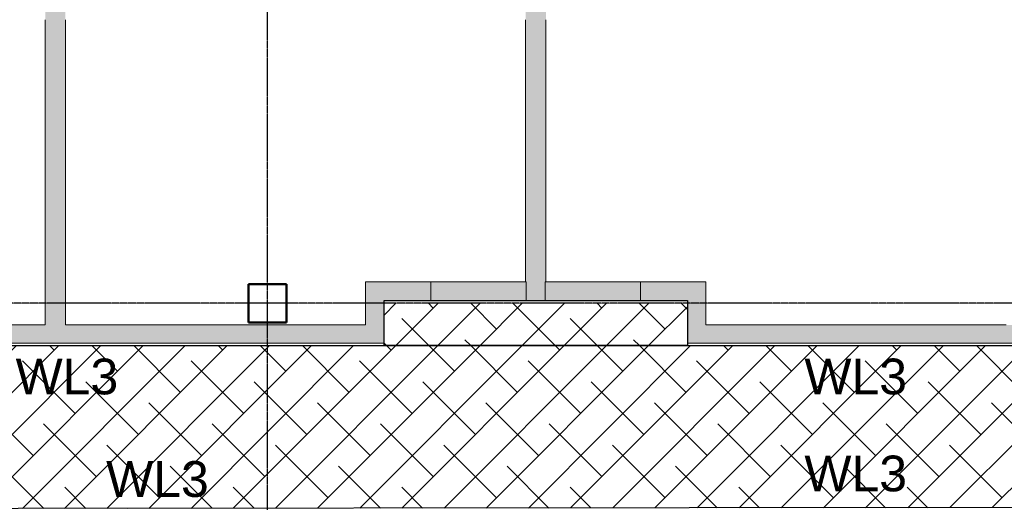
# Model space of a CAD drawing. Header units: inches. Extents: x -4126 to -1814, y 9773 to 12338.
# Tile 32 of 113: x -2931 to -2518, y 10384 to 10586. Entities that reach past the tile are written whole.
import ezdxf

# ---------------------------------------------------------------- set-up
doc = ezdxf.new("R2010")
doc.units = ezdxf.units.IN
doc.header["$MEASUREMENT"] = 0
doc.linetypes.add('Grid Line 1_2_', pattern=[0.875, 0.5, -0.125, 0.125, -0.125])
for name, color, linetype, lineweight in [('I-WALL', 2, 'Continuous', 13), ('S-COLS', 52, 'Continuous', 9), ('S-GRID', 1, 'Continuous', 9)]:
    doc.layers.add(name, color=color, linetype=linetype, lineweight=lineweight)
doc.layers.add('LOAD_HATCH', color=8, linetype='Continuous')
doc.layers.add('loads', color=1, linetype='Continuous')
doc.styles.add('Arial', font='Arial.ttf', dxfattribs={"height": 18})

# ---------------------------------------------------------------- blocks, each defined once
blk = doc.blocks.new('CTR - 1st Phase - Common Walls_rvt-1-FRAMING PLAN - 1ST FLOOR')
at = {"layer": 'I-WALL', "lineweight": 5, "transparency": 33554585}
h = blk.add_hatch(color=8, dxfattribs=at)
h.paths.add_polyline_path([(-2912.07, 10450.41), (-2912.07, 10489.14), (-2920.57, 10489.14), (-2920.57, 10450.41)], flags=0)
h.paths.add_polyline_path([(-2920.57, 10489.53), (-2912.07, 10489.53), (-2912.07, 10489.96), (-2920.57, 10489.96)], flags=0)
h.paths.add_polyline_path([(-2912.07, 10490.8), (-2912.07, 10491.23), (-2920.57, 10491.23), (-2920.57, 10490.8), (-2919.79, 10490.8)], flags=0)
h.paths.add_polyline_path([(-2919.77, 10491.62), (-2912.07, 10491.62), (-2912.07, 10537.02), (-2920.57, 10537.02), (-2920.57, 10491.62)], flags=0)
h.paths.add_polyline_path([(-2912.07, 10537.41), (-2912.07, 10537.84), (-2920.57, 10537.84), (-2920.57, 10537.41), (-2918.68, 10537.41)], flags=0)
h.paths.add_polyline_path([(-2918.65, 10538.68), (-2912.07, 10538.68), (-2912.07, 10539.11), (-2920.57, 10539.11), (-2920.57, 10538.68)], flags=0)
h.paths.add_polyline_path([(-2912.07, 10539.5), (-2912.07, 10584.9), (-2920.57, 10584.9), (-2920.57, 10539.5), (-2918.63, 10539.5)], flags=0)
h.paths.add_polyline_path([(-2917.53, 10585.3), (-2912.07, 10585.3), (-2912.07, 10585.73), (-2920.57, 10585.73), (-2920.57, 10585.3)], flags=0)
h.paths.add_polyline_path([(-2912.07, 10586.56), (-2912.07, 10586.99), (-2920.57, 10586.99), (-2920.57, 10586.56), (-2917.5, 10586.56)], flags=0)
h.paths.add_polyline_path([(-2912.07, 10587.38), (-2912.07, 10632.78), (-2920.57, 10632.78), (-2920.57, 10587.38), (-2917.48, 10587.38)], flags=0)
h.paths.add_polyline_path([(-2920.57, 10633.18), (-2912.07, 10633.18), (-2912.07, 10633.61), (-2920.57, 10633.61)], flags=0)
h.paths.add_polyline_path([(-2920.57, 10634.44), (-2912.07, 10634.44), (-2912.07, 10634.87), (-2920.57, 10634.87)], flags=0)
h.paths.add_polyline_path([(-2920.57, 10635.26), (-2912.07, 10635.26), (-2912.07, 10680.67), (-2920.57, 10680.67)], flags=0)
h.paths.add_polyline_path([(-2912.07, 10681.06), (-2912.07, 10681.49), (-2920.57, 10681.49), (-2920.57, 10681.06), (-2915.24, 10681.06)], flags=0)
h.paths.add_polyline_path([(-2912.07, 10682.32), (-2912.07, 10682.75), (-2920.57, 10682.75), (-2920.57, 10682.32), (-2915.21, 10682.32)], flags=0)
h.paths.add_polyline_path([(-2912.07, 10683.15), (-2912.07, 10728.55), (-2920.57, 10728.55), (-2920.57, 10683.15), (-2915.19, 10683.15)], flags=0)
h.paths.add_polyline_path([(-2920.57, 10728.94), (-2912.07, 10728.94), (-2912.07, 10729.37), (-2920.57, 10729.37)], flags=0)
h.paths.add_polyline_path([(-2914.07, 10730.2), (-2912.07, 10730.2), (-2912.07, 10730.63), (-2920.57, 10730.63), (-2920.57, 10730.2)], flags=0)
h.paths.add_polyline_path([(-2912.07, 10731.03), (-2912.07, 10776.43), (-2920.57, 10776.43), (-2920.57, 10731.03), (-2914.05, 10731.03)], flags=0)
h.paths.add_polyline_path([(-2912.95, 10776.82), (-2912.07, 10776.82), (-2912.07, 10777.25), (-2920.57, 10777.25), (-2920.57, 10776.82)], flags=0)
h.paths.add_polyline_path([(-2920.57, 10778.09), (-2912.07, 10778.09), (-2912.07, 10778.52), (-2920.57, 10778.52)], flags=0)
h.paths.add_polyline_path([(-2912.9, 10778.91), (-2912.07, 10778.91), (-2912.07, 10813.49), (-2920.57, 10813.49), (-2920.57, 10778.91)], flags=0)
h = blk.add_hatch(color=8, dxfattribs=at)
h.paths.add_polyline_path([(-2710.72, 10476.16), (-2710.47, 10476.16), (-2710.47, 10489.14), (-2718.97, 10489.14), (-2718.97, 10476.16), (-2718.72, 10476.16)], flags=0)
h.paths.add_polyline_path([(-2710.72, 10489.53), (-2710.47, 10489.53), (-2710.47, 10489.96), (-2718.97, 10489.96), (-2718.97, 10489.53), (-2718.72, 10489.53)], flags=0)
h.paths.add_polyline_path([(-2718.97, 10490.8), (-2710.47, 10490.8), (-2710.47, 10491.23), (-2718.97, 10491.23)], flags=0)
h.paths.add_polyline_path([(-2710.47, 10491.62), (-2710.47, 10537.02), (-2718.97, 10537.02), (-2718.97, 10491.62)], flags=0)
h.paths.add_polyline_path([(-2718.97, 10537.41), (-2710.47, 10537.41), (-2710.47, 10537.84), (-2718.97, 10537.84)], flags=0)
h.paths.add_polyline_path([(-2710.47, 10538.68), (-2710.47, 10539.11), (-2718.97, 10539.11), (-2718.97, 10538.68)], flags=0)
h.paths.add_polyline_path([(-2718.97, 10539.5), (-2710.47, 10539.5), (-2710.47, 10584.9), (-2718.97, 10584.9), (-2718.97, 10567.32)], flags=0)
h.paths.add_polyline_path([(-2710.47, 10585.3), (-2710.47, 10585.73), (-2718.97, 10585.73), (-2718.97, 10585.3)], flags=0)
h.paths.add_polyline_path([(-2718.97, 10586.56), (-2710.47, 10586.56), (-2710.47, 10586.99), (-2718.97, 10586.99)], flags=0)
h.paths.add_polyline_path([(-2710.47, 10587.38), (-2710.47, 10632.78), (-2718.97, 10632.78), (-2718.97, 10587.38)], flags=0)
h.paths.add_polyline_path([(-2710.47, 10633.18), (-2710.47, 10633.61), (-2718.97, 10633.61), (-2718.97, 10633.18)], flags=0)
h.paths.add_polyline_path([(-2718.97, 10634.44), (-2710.47, 10634.44), (-2710.47, 10634.87), (-2718.97, 10634.87)], flags=0)
h.paths.add_polyline_path([(-2710.47, 10635.26), (-2710.47, 10680.67), (-2718.97, 10680.67), (-2718.97, 10635.26)], flags=0)
h.paths.add_polyline_path([(-2718.97, 10681.06), (-2710.47, 10681.06), (-2710.47, 10681.49), (-2718.97, 10681.49)], flags=0)
h.paths.add_polyline_path([(-2710.47, 10682.32), (-2710.47, 10682.75), (-2718.97, 10682.75), (-2718.97, 10682.32)], flags=0)
h.paths.add_polyline_path([(-2718.97, 10683.15), (-2710.47, 10683.15), (-2710.47, 10728.55), (-2718.97, 10728.55)], flags=0)
h.paths.add_polyline_path([(-2710.47, 10728.94), (-2710.47, 10729.37), (-2718.97, 10729.37), (-2718.97, 10728.94)], flags=0)
h.paths.add_polyline_path([(-2718.97, 10730.2), (-2710.47, 10730.2), (-2710.47, 10730.63), (-2718.97, 10730.63)], flags=0)
h.paths.add_polyline_path([(-2710.47, 10731.03), (-2710.47, 10776.43), (-2718.97, 10776.43), (-2718.97, 10731.03)], flags=0)
h.paths.add_polyline_path([(-2718.97, 10776.82), (-2710.47, 10776.82), (-2710.47, 10777.25), (-2718.97, 10777.25)], flags=0)
h.paths.add_polyline_path([(-2710.47, 10778.09), (-2710.47, 10778.52), (-2718.97, 10778.52), (-2718.97, 10778.09)], flags=0)
h.paths.add_polyline_path([(-2710.47, 10778.91), (-2710.47, 10813.49), (-2718.97, 10813.49), (-2718.97, 10778.91)], flags=0)
h = blk.add_hatch(color=8, dxfattribs=at)
h.paths.add_polyline_path([(-2912.07, 10489.14), (-2912.07, 10489.53), (-2920.57, 10489.53), (-2920.57, 10489.14), (-2919.83, 10489.14)], flags=0)
h.paths.add_polyline_path([(-2912.07, 10491.23), (-2912.07, 10491.62), (-2920.57, 10491.62), (-2920.57, 10491.23), (-2919.78, 10491.23)], flags=0)
h.paths.add_polyline_path([(-2920.57, 10537.02), (-2912.07, 10537.02), (-2912.07, 10537.41), (-2920.57, 10537.41)], flags=0)
h.paths.add_polyline_path([(-2920.57, 10539.11), (-2912.07, 10539.11), (-2912.07, 10539.5), (-2920.57, 10539.5)], flags=0)
h.paths.add_polyline_path([(-2917.54, 10584.9), (-2912.07, 10584.9), (-2912.07, 10585.3), (-2920.57, 10585.3), (-2920.57, 10584.9)], flags=0)
h.paths.add_polyline_path([(-2917.49, 10586.99), (-2912.07, 10586.99), (-2912.07, 10587.38), (-2920.57, 10587.38), (-2920.57, 10586.99)], flags=0)
h.paths.add_polyline_path([(-2912.07, 10632.78), (-2912.07, 10633.18), (-2920.57, 10633.18), (-2920.57, 10632.78), (-2916.4, 10632.78)], flags=0)
h.paths.add_polyline_path([(-2912.07, 10634.87), (-2912.07, 10635.26), (-2920.57, 10635.26), (-2920.57, 10634.87), (-2916.35, 10634.87)], flags=0)
h.paths.add_polyline_path([(-2912.07, 10680.67), (-2912.07, 10681.06), (-2920.57, 10681.06), (-2920.57, 10680.67), (-2915.25, 10680.67)], flags=0)
h.paths.add_polyline_path([(-2912.07, 10682.75), (-2912.07, 10683.15), (-2920.57, 10683.15), (-2920.57, 10682.75), (-2915.2, 10682.75)], flags=0)
h.paths.add_polyline_path([(-2912.07, 10728.55), (-2912.07, 10728.94), (-2920.57, 10728.94), (-2920.57, 10728.55), (-2914.11, 10728.55)], flags=0)
h.paths.add_polyline_path([(-2914.06, 10730.63), (-2912.07, 10730.63), (-2912.07, 10731.03), (-2920.57, 10731.03), (-2920.57, 10730.63)], flags=0)
h.paths.add_polyline_path([(-2912.96, 10776.43), (-2912.07, 10776.43), (-2912.07, 10776.82), (-2920.57, 10776.82), (-2920.57, 10776.43)], flags=0)
h.paths.add_polyline_path([(-2920.57, 10778.52), (-2912.07, 10778.52), (-2912.07, 10778.91), (-2920.57, 10778.91)], flags=0)
h = blk.add_hatch(color=8, dxfattribs=at)
h.paths.add_polyline_path([(-2912.07, 10489.96), (-2912.07, 10490.8), (-2920.57, 10490.8), (-2920.57, 10489.96), (-2919.81, 10489.96)], flags=0)
h.paths.add_polyline_path([(-2912.07, 10537.84), (-2912.07, 10538.68), (-2920.57, 10538.68), (-2920.57, 10537.84), (-2918.67, 10537.84)], flags=0)
h.paths.add_polyline_path([(-2920.57, 10585.73), (-2912.07, 10585.73), (-2912.07, 10586.56), (-2920.57, 10586.56), (-2920.57, 10586.1)], flags=0)
h.paths.add_polyline_path([(-2916.38, 10633.61), (-2912.07, 10633.61), (-2912.07, 10634.44), (-2920.57, 10634.44), (-2920.57, 10633.61)], flags=0)
h.paths.add_polyline_path([(-2920.57, 10681.49), (-2912.07, 10681.49), (-2912.07, 10682.32), (-2920.57, 10682.32), (-2920.57, 10681.87)], flags=0)
h.paths.add_polyline_path([(-2914.09, 10729.37), (-2912.07, 10729.37), (-2912.07, 10730.2), (-2920.57, 10730.2), (-2920.57, 10729.37)], flags=0)
h.paths.add_polyline_path([(-2920.57, 10777.25), (-2912.07, 10777.25), (-2912.07, 10778.09), (-2920.57, 10778.09), (-2920.57, 10777.63)], flags=0)
h = blk.add_hatch(color=8, dxfattribs=at)
h.paths.add_polyline_path([(-2710.72, 10489.14), (-2710.47, 10489.14), (-2710.47, 10489.53), (-2718.97, 10489.53), (-2718.97, 10489.14), (-2718.72, 10489.14)], flags=0)
h.paths.add_polyline_path([(-2710.47, 10491.23), (-2710.47, 10491.62), (-2718.97, 10491.62), (-2718.97, 10491.23)], flags=0)
h.paths.add_polyline_path([(-2718.97, 10537.02), (-2710.47, 10537.02), (-2710.47, 10537.41), (-2718.97, 10537.41)], flags=0)
h.paths.add_polyline_path([(-2718.97, 10539.11), (-2710.47, 10539.11), (-2710.47, 10539.5), (-2718.97, 10539.5)], flags=0)
h.paths.add_polyline_path([(-2710.47, 10584.9), (-2710.47, 10585.3), (-2718.97, 10585.3), (-2718.97, 10584.9)], flags=0)
h.paths.add_polyline_path([(-2718.97, 10586.99), (-2710.47, 10586.99), (-2710.47, 10587.38), (-2718.97, 10587.38)], flags=0)
h.paths.add_polyline_path([(-2710.47, 10632.78), (-2710.47, 10633.18), (-2718.97, 10633.18), (-2718.97, 10632.78)], flags=0)
h.paths.add_polyline_path([(-2718.97, 10634.87), (-2710.47, 10634.87), (-2710.47, 10635.26), (-2718.97, 10635.26)], flags=0)
h.paths.add_polyline_path([(-2718.97, 10680.67), (-2710.47, 10680.67), (-2710.47, 10681.06), (-2718.97, 10681.06)], flags=0)
h.paths.add_polyline_path([(-2710.47, 10682.75), (-2710.47, 10683.15), (-2718.97, 10683.15), (-2718.97, 10682.75)], flags=0)
h.paths.add_polyline_path([(-2718.97, 10728.55), (-2710.47, 10728.55), (-2710.47, 10728.94), (-2718.97, 10728.94)], flags=0)
h.paths.add_polyline_path([(-2710.47, 10730.63), (-2710.47, 10731.03), (-2718.97, 10731.03), (-2718.97, 10730.63)], flags=0)
h.paths.add_polyline_path([(-2710.47, 10776.43), (-2710.47, 10776.82), (-2718.97, 10776.82), (-2718.97, 10776.43)], flags=0)
h.paths.add_polyline_path([(-2710.47, 10778.52), (-2710.47, 10778.91), (-2718.97, 10778.91), (-2718.97, 10778.52)], flags=0)
h = blk.add_hatch(color=8, dxfattribs=at)
h.paths.add_polyline_path([(-2718.97, 10489.96), (-2710.47, 10489.96), (-2710.47, 10490.8), (-2718.97, 10490.8), (-2718.97, 10490.34)], flags=0)
h.paths.add_polyline_path([(-2710.47, 10537.84), (-2710.47, 10538.68), (-2718.97, 10538.68), (-2718.97, 10537.84)], flags=0)
h.paths.add_polyline_path([(-2718.97, 10585.73), (-2710.47, 10585.73), (-2710.47, 10586.56), (-2718.97, 10586.56), (-2718.97, 10586.1)], flags=0)
h.paths.add_polyline_path([(-2710.47, 10633.61), (-2710.47, 10634.44), (-2718.97, 10634.44), (-2718.97, 10633.61)], flags=0)
h.paths.add_polyline_path([(-2718.97, 10681.49), (-2710.47, 10681.49), (-2710.47, 10682.32), (-2718.97, 10682.32), (-2718.97, 10681.87)], flags=0)
h.paths.add_polyline_path([(-2710.47, 10729.37), (-2710.47, 10730.2), (-2718.97, 10730.2), (-2718.97, 10729.37)], flags=0)
h.paths.add_polyline_path([(-2718.97, 10777.25), (-2710.47, 10777.25), (-2710.47, 10778.09), (-2718.97, 10778.09), (-2718.97, 10777.63)], flags=0)
h = blk.add_hatch(color=8, dxfattribs=at)
h.paths.add_polyline_path([(-2758.72, 10468.41), (-2758.72, 10476.16), (-2786.1, 10476.16), (-2786.1, 10468.41), (-2778.35, 10468.41)], flags=0)
h.paths.add_polyline_path([(-2718.72, 10468.41), (-2710.72, 10468.41), (-2710.72, 10476.16), (-2718.72, 10476.16)], flags=0)
h.paths.add_polyline_path([(-2651.1, 10468.41), (-2643.35, 10468.41), (-2643.35, 10476.16), (-2670.72, 10476.16), (-2670.72, 10468.41)], flags=0)
for points in [[(-2758.72, 10468.41), (-2718.72, 10468.41), (-2718.72, 10476.16), (-2758.72, 10476.16)], [(-2670.72, 10468.41), (-2670.72, 10476.16), (-2710.72, 10476.16), (-2710.72, 10468.41), (-2710.47, 10468.41)], [(-2786.1, 10450.41), (-2778.35, 10450.41), (-2778.35, 10468.41), (-2786.1, 10468.41), (-2786.1, 10458.16)], [(-2651.1, 10450.41), (-2643.35, 10450.41), (-2643.35, 10468.41), (-2651.1, 10468.41), (-2651.1, 10458.16)], [(-2991.44, 10450.41), (-2920.57, 10450.41), (-2920.57, 10458.16), (-3018.77, 10458.16), (-3018.77, 10450.79), (-3007.91, 10450.79), (-3007.91, 10450.41)], [(-2818.32, 10450.41), (-2818.32, 10458.16), (-2837.32, 10458.16), (-2837.32, 10450.41)], [(-2514.32, 10450.41), (-2514.32, 10458.16), (-2643.35, 10458.16), (-2643.35, 10450.41), (-2517.37, 10450.41)]]:
    blk.add_hatch(color=8, dxfattribs=at).paths.add_polyline_path(points, flags=0)
h = blk.add_hatch(color=8, dxfattribs=at)
h.paths.add_polyline_path([(-2813.32, 10450.41), (-2786.1, 10450.41), (-2786.1, 10458.16), (-2813.32, 10458.16)], flags=0)
h.paths.add_polyline_path([(-2856.37, 10450.41), (-2841.32, 10450.41), (-2841.32, 10458.16), (-2912.07, 10458.16), (-2912.07, 10450.41)], flags=0)
h = blk.add_hatch(color=8, dxfattribs=at)
h.paths.add_polyline_path([(-2840.54, 10450.41), (-2840.54, 10458.16), (-2841.32, 10458.16), (-2841.32, 10450.41)], flags=0)
h.paths.add_polyline_path([(-2813.32, 10450.41), (-2813.32, 10458.16), (-2814.11, 10458.16), (-2814.11, 10450.41)], flags=0)
h = blk.add_hatch(color=8, dxfattribs=at)
h.paths.add_polyline_path([(-2838.54, 10450.41), (-2837.32, 10450.41), (-2837.32, 10458.16), (-2840.54, 10458.16), (-2840.54, 10450.41)], flags=0)
h.paths.add_polyline_path([(-2816.11, 10450.41), (-2814.11, 10450.41), (-2814.11, 10458.16), (-2818.32, 10458.16), (-2818.32, 10450.41)], flags=0)
at = {"layer": 'I-WALL', "color": 253}
for p, q in [((-2920.57, 10585.73), (-2920.57, 10586.1)), ((-2920.57, 10585.3), (-2920.57, 10585.73)), ((-2912.07, 10586.1), (-2912.07, 10585.73)), ((-2912.07, 10585.73), (-2912.07, 10585.3)), ((-2718.97, 10585.73), (-2718.97, 10586.1)), ((-2718.97, 10585.3), (-2718.97, 10585.73)), ((-2710.47, 10586.1), (-2710.47, 10585.73)), ((-2710.47, 10585.73), (-2710.47, 10585.3)), ((-2920.57, 10584.9), (-2920.57, 10585.3)), ((-2920.57, 10539.5), (-2920.57, 10584.9)), ((-2912.07, 10585.3), (-2912.07, 10584.9)), ((-2912.07, 10584.9), (-2912.07, 10539.5)), ((-2718.97, 10584.9), (-2718.97, 10585.3)), ((-2718.97, 10539.5), (-2718.97, 10584.9)), ((-2710.47, 10585.3), (-2710.47, 10584.9)), ((-2710.47, 10584.9), (-2710.47, 10539.5)), ((-2920.57, 10539.11), (-2920.57, 10539.5)), ((-2920.57, 10538.68), (-2920.57, 10539.11)), ((-2920.57, 10538.3), (-2920.57, 10538.68)), ((-2920.57, 10537.84), (-2920.57, 10538.22)), ((-2920.57, 10537.41), (-2920.57, 10537.84)), ((-2920.57, 10537.02), (-2920.57, 10537.41)), ((-2920.57, 10491.62), (-2920.57, 10537.02)), ((-2912.07, 10539.5), (-2912.07, 10539.11)), ((-2912.07, 10539.11), (-2912.07, 10538.68)), ((-2912.07, 10538.68), (-2912.07, 10538.3)), ((-2912.07, 10538.22), (-2912.07, 10537.84)), ((-2912.07, 10537.84), (-2912.07, 10537.41)), ((-2912.07, 10537.41), (-2912.07, 10537.02)), ((-2912.07, 10537.02), (-2912.07, 10491.62)), ((-2718.97, 10539.11), (-2718.97, 10539.5)), ((-2718.97, 10538.68), (-2718.97, 10539.11)), ((-2718.97, 10538.3), (-2718.97, 10538.68)), ((-2718.97, 10537.84), (-2718.97, 10538.22)), ((-2718.97, 10537.41), (-2718.97, 10537.84)), ((-2718.97, 10537.02), (-2718.97, 10537.41)), ((-2718.97, 10491.62), (-2718.97, 10537.02)), ((-2710.47, 10539.5), (-2710.47, 10539.11)), ((-2710.47, 10539.11), (-2710.47, 10538.68)), ((-2710.47, 10538.68), (-2710.47, 10538.3)), ((-2710.47, 10538.22), (-2710.47, 10537.84)), ((-2710.47, 10537.84), (-2710.47, 10537.41)), ((-2710.47, 10537.41), (-2710.47, 10537.02)), ((-2710.47, 10537.02), (-2710.47, 10491.62)), ((-2920.57, 10491.23), (-2920.57, 10491.62)), ((-2920.57, 10490.8), (-2920.57, 10491.23)), ((-2920.57, 10490.42), (-2920.57, 10490.8)), ((-2912.07, 10491.62), (-2912.07, 10491.23)), ((-2912.07, 10491.23), (-2912.07, 10490.8)), ((-2912.07, 10490.8), (-2912.07, 10490.42)), ((-2718.97, 10491.23), (-2718.97, 10491.62)), ((-2718.97, 10490.8), (-2718.97, 10491.23)), ((-2718.97, 10490.42), (-2718.97, 10490.8)), ((-2710.47, 10491.62), (-2710.47, 10491.23)), ((-2710.47, 10491.23), (-2710.47, 10490.8)), ((-2710.47, 10490.8), (-2710.47, 10490.42)), ((-2920.57, 10489.96), (-2920.57, 10490.34)), ((-2920.57, 10489.53), (-2920.57, 10489.96)), ((-2920.57, 10489.14), (-2920.57, 10489.53)), ((-2920.57, 10458.16), (-2920.57, 10489.14)), ((-2912.07, 10490.34), (-2912.07, 10489.96)), ((-2912.07, 10489.96), (-2912.07, 10489.53)), ((-2912.07, 10489.53), (-2912.07, 10489.14)), ((-2912.07, 10489.14), (-2912.07, 10458.16)), ((-2718.97, 10489.96), (-2718.97, 10490.34)), ((-2718.97, 10489.53), (-2718.97, 10489.96)), ((-2718.97, 10489.14), (-2718.97, 10489.53)), ((-2718.97, 10476.16), (-2718.97, 10489.14)), ((-2710.47, 10490.34), (-2710.47, 10489.96)), ((-2710.47, 10489.96), (-2710.47, 10489.53)), ((-2710.47, 10489.53), (-2710.47, 10489.14)), ((-2710.47, 10489.14), (-2710.47, 10476.16)), ((-2786.1, 10476.16), (-2718.97, 10476.16)), ((-2786.1, 10476.16), (-2786.1, 10468.41)), ((-2758.72, 10468.41), (-2758.72, 10476.16)), ((-2718.72, 10476.16), (-2718.97, 10476.16)), ((-2718.72, 10468.41), (-2718.72, 10476.16)), ((-2710.47, 10476.16), (-2710.72, 10476.16)), ((-2710.72, 10476.16), (-2710.72, 10468.41)), ((-2710.47, 10476.16), (-2643.35, 10476.16)), ((-2670.72, 10476.16), (-2670.72, 10468.41)), ((-2643.35, 10468.41), (-2643.35, 10476.16)), ((-2786.1, 10458.16), (-2786.1, 10468.41)), ((-2651.1, 10468.41), (-2778.35, 10468.41)), ((-2778.35, 10468.41), (-2778.35, 10450.41)), ((-2651.1, 10450.41), (-2651.1, 10468.41)), ((-2643.35, 10468.41), (-2643.35, 10458.16)), ((-3018.77, 10458.16), (-2920.57, 10458.16)), ((-2912.07, 10458.16), (-2841.32, 10458.16)), ((-2841.32, 10458.16), (-2840.54, 10458.16)), ((-2840.54, 10458.16), (-2837.32, 10458.16)), ((-2837.32, 10458.16), (-2818.32, 10458.16)), ((-2818.32, 10458.16), (-2814.11, 10458.16)), ((-2814.11, 10458.16), (-2813.32, 10458.16)), ((-2813.32, 10458.16), (-2786.1, 10458.16)), ((-2643.35, 10458.16), (-2517.37, 10458.16)), ((-2920.57, 10450.41), (-3007.91, 10450.41)), ((-2920.57, 10450.41), (-2912.07, 10450.41)), ((-2841.32, 10450.41), (-2912.07, 10450.41)), ((-2840.54, 10450.41), (-2841.32, 10450.41)), ((-2837.32, 10450.41), (-2840.54, 10450.41)), ((-2818.32, 10450.41), (-2837.32, 10450.41)), ((-2814.11, 10450.41), (-2818.32, 10450.41)), ((-2813.32, 10450.41), (-2814.11, 10450.41)), ((-2786.1, 10450.41), (-2813.32, 10450.41)), ((-2786.1, 10450.41), (-2778.35, 10450.41)), ((-2651.1, 10450.41), (-2643.35, 10450.41)), ((-2514.32, 10450.41), (-2643.35, 10450.41))]:
    blk.add_line(p, q, dxfattribs=at)
at = {"layer": 'I-WALL', "color": 9}
for p, q in [((-2920.57, 10586.1), (-2920.57, 10585.3)), ((-2912.07, 10585.3), (-2912.07, 10586.1)), ((-2718.97, 10586.1), (-2718.97, 10585.3)), ((-2710.47, 10585.3), (-2710.47, 10586.1)), ((-2920.57, 10585.3), (-2920.57, 10584.9)), ((-2920.57, 10584.9), (-2920.57, 10539.5)), ((-2912.07, 10584.9), (-2912.07, 10585.3)), ((-2912.07, 10539.5), (-2912.07, 10584.9)), ((-2718.97, 10585.3), (-2718.97, 10584.9)), ((-2718.97, 10584.9), (-2718.97, 10539.5)), ((-2710.47, 10584.9), (-2710.47, 10585.3)), ((-2710.47, 10539.5), (-2710.47, 10584.9)), ((-2920.57, 10539.5), (-2920.57, 10539.11)), ((-2920.57, 10539.11), (-2920.57, 10538.3)), ((-2920.57, 10538.22), (-2920.57, 10537.41)), ((-2920.57, 10537.41), (-2920.57, 10537.02)), ((-2920.57, 10537.02), (-2920.57, 10491.62)), ((-2912.07, 10539.11), (-2912.07, 10539.5)), ((-2912.07, 10538.3), (-2912.07, 10539.11)), ((-2912.07, 10537.41), (-2912.07, 10538.22)), ((-2912.07, 10537.02), (-2912.07, 10537.41)), ((-2912.07, 10491.62), (-2912.07, 10537.02)), ((-2718.97, 10539.5), (-2718.97, 10539.11)), ((-2718.97, 10539.11), (-2718.97, 10538.3)), ((-2718.97, 10538.22), (-2718.97, 10537.41)), ((-2718.97, 10537.41), (-2718.97, 10537.02)), ((-2718.97, 10537.02), (-2718.97, 10491.62)), ((-2710.47, 10539.11), (-2710.47, 10539.5)), ((-2710.47, 10538.3), (-2710.47, 10539.11)), ((-2710.47, 10537.41), (-2710.47, 10538.22)), ((-2710.47, 10537.02), (-2710.47, 10537.41)), ((-2710.47, 10491.62), (-2710.47, 10537.02)), ((-2920.57, 10491.62), (-2920.57, 10491.23)), ((-2920.57, 10491.23), (-2920.57, 10490.42)), ((-2912.07, 10491.23), (-2912.07, 10491.62)), ((-2912.07, 10490.42), (-2912.07, 10491.23)), ((-2718.97, 10491.62), (-2718.97, 10491.23)), ((-2718.97, 10491.23), (-2718.97, 10490.42)), ((-2710.47, 10491.23), (-2710.47, 10491.62)), ((-2710.47, 10490.42), (-2710.47, 10491.23)), ((-2920.57, 10490.34), (-2920.57, 10489.53)), ((-2920.57, 10489.53), (-2920.57, 10489.14)), ((-2920.57, 10489.14), (-2920.57, 10458.16)), ((-2912.07, 10489.53), (-2912.07, 10490.34)), ((-2912.07, 10489.14), (-2912.07, 10489.53)), ((-2912.07, 10458.16), (-2912.07, 10489.14)), ((-2718.97, 10490.34), (-2718.97, 10489.53)), ((-2718.97, 10489.53), (-2718.97, 10489.14)), ((-2718.97, 10489.14), (-2718.97, 10476.16)), ((-2710.47, 10489.53), (-2710.47, 10490.34)), ((-2710.47, 10489.14), (-2710.47, 10489.53)), ((-2710.47, 10476.16), (-2710.47, 10489.14)), ((-2758.72, 10476.16), (-2786.1, 10476.16)), ((-2786.1, 10468.41), (-2786.1, 10476.16)), ((-2718.97, 10476.16), (-2758.72, 10476.16)), ((-2758.72, 10476.16), (-2758.72, 10468.41)), ((-2718.72, 10468.41), (-2718.72, 10476.16)), ((-2710.72, 10476.16), (-2710.72, 10468.41)), ((-2670.72, 10476.16), (-2710.47, 10476.16)), ((-2643.35, 10476.16), (-2670.72, 10476.16)), ((-2670.72, 10468.41), (-2670.72, 10476.16)), ((-2643.35, 10476.16), (-2643.35, 10468.41)), ((-2786.1, 10468.41), (-2786.1, 10458.16)), ((-2778.35, 10468.41), (-2758.72, 10468.41)), ((-2778.35, 10450.41), (-2778.35, 10468.41)), ((-2758.72, 10468.41), (-2718.72, 10468.41)), ((-2718.72, 10468.41), (-2710.72, 10468.41)), ((-2710.72, 10468.41), (-2670.72, 10468.41)), ((-2670.72, 10468.41), (-2651.1, 10468.41)), ((-2651.1, 10468.41), (-2651.1, 10450.41)), ((-2643.35, 10458.16), (-2643.35, 10468.41)), ((-2920.57, 10458.16), (-3018.77, 10458.16)), ((-2841.32, 10458.16), (-2912.07, 10458.16)), ((-2837.32, 10458.16), (-2841.32, 10458.16)), ((-2818.32, 10458.16), (-2837.32, 10458.16)), ((-2813.32, 10458.16), (-2818.32, 10458.16)), ((-2786.1, 10458.16), (-2813.32, 10458.16)), ((-2517.37, 10458.16), (-2643.35, 10458.16)), ((-3018.77, 10450.41), (-2920.57, 10450.41)), ((-2912.07, 10450.41), (-2920.57, 10450.41)), ((-2912.07, 10450.41), (-2841.32, 10450.41)), ((-2841.32, 10450.41), (-2837.32, 10450.41)), ((-2837.32, 10450.41), (-2818.32, 10450.41)), ((-2818.32, 10450.41), (-2813.32, 10450.41)), ((-2813.32, 10450.41), (-2786.1, 10450.41)), ((-2778.35, 10450.41), (-2786.1, 10450.41)), ((-2643.35, 10450.41), (-2651.1, 10450.41)), ((-2643.35, 10450.41), (-2514.32, 10450.41))]:
    blk.add_line(p, q, dxfattribs=at)
blk = doc.blocks.new('034100 - Precast Structural Concrete - Column - Corbels - 16_x16_-1699970-FRAMING PLAN - 1ST FLOOR')
at = {"layer": 'S-COLS'}
for p, q in [((-8.91, 8.98), (-8.98, 8.98)), ((-8.98, 8.98), (-8.98, -7.02)), ((6.94, 8.98), (-8.91, 8.98)), ((7.02, 8.98), (6.94, 8.98)), ((7.02, -7.02), (7.02, 8.98)), ((-8.98, -7.02), (-8.91, -7.02)), ((-8.91, -7.02), (6.94, -7.02)), ((6.94, -7.02), (7.02, -7.02))]:
    blk.add_line(p, q, dxfattribs=at)
at = {"layer": 'S-COLS', "lineweight": 50}
for p, q in [((-8.98, -7.02), (-8.98, 8.98)), ((-8.98, 8.98), (-8.91, 8.98)), ((-8.91, 8.98), (6.94, 8.98)), ((6.94, 8.98), (7.02, 8.98)), ((7.02, 8.98), (7.02, -7.02)), ((-8.91, -7.02), (-8.98, -7.02)), ((6.94, -7.02), (-8.91, -7.02)), ((7.02, -7.02), (6.94, -7.02))]:
    blk.add_line(p, q, dxfattribs=at)

msp = doc.modelspace()

# ---------------------------------------------------------------- hatches: boundary and pattern name
at = {"layer": 'LOAD_HATCH'}
h = msp.add_hatch(dxfattribs=at)
h.set_pattern_fill('ANSI38', color=256, scale=100, style=0)
h.paths.add_polyline_path([(-3481.324, 10382.789), (-3418.524, 10381), (-3072.924, 10381), (-2509.521, 10381.514), (-2503.7, 10449.439), (-3408.924, 10449.439), (-3401.049, 11277.289), (-3371.874, 11277.289), (-3371.874, 11473.789), (-3140.124, 11473.539), (-3139.124, 11648.339), (-2778.924, 11649.339), (-2778.924, 11628.389), (-2718.724, 11628.389), (-2650.524, 11628.389), (-2650.524, 11649.339), (-2509.521, 11650), (-2509.521, 11717.264), (-3140.124, 11718), (-3140.124, 11838.614), (-3460.024, 11838.614), (-3460.024, 11787.364), (-3199.999, 11783.364), (-3199.999, 11535.189), (-3481.324, 11530.989), (-3477.974, 11244.389), (-3477.974, 10410)])
h = msp.add_hatch(dxfattribs=at)
h.set_pattern_fill('ANSI38', color=256, scale=100, style=0)
h.paths.add_polyline_path([(-2778.349, 10449.439), (-2651.099, 10449.439), (-2651.099, 10467.189), (-2778.349, 10467.189)])

# ---------------------------------------------------------------- linework, layer by layer
msp.add_lwpolyline([(-2778.349, 10468.414), (-2651.099, 10468.414), (-2651.099, 10449.439), (-2778.349, 10449.439)], close=True)
msp.add_lwpolyline([(-3401.049, 11277.289), (-3408.924, 10449.439), (-2503.7, 10449.439), (-2509.521, 10381.514), (-3072.924, 10381), (-3418.524, 10381), (-3481.324, 10382.789), (-3477.974, 10410), (-3477.974, 11244.389)], dxfattribs=at)
at = {"layer": 'S-GRID', "linetype": 'Grid Line 1_2_', "lineweight": 30}
for p, q in [((-2827.324, 9772.61), (-2827.324, 12288.555)), ((-1814.206, 10467.189), (-4076.95, 10467.189))]:
    msp.add_line(p, q, dxfattribs=at)

# ---------------------------------------------------------------- block references
at = {"lineweight": 5}
msp.add_blockref('CTR - 1st Phase - Common Walls_rvt-1-FRAMING PLAN - 1ST FLOOR', (0, 0), dxfattribs=at)
at = {"layer": 'S-COLS', "rotation": 270.0000000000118}
msp.add_blockref('034100 - Precast Structural Concrete - Column - Corbels - 16_x16_-1699970-FRAMING PLAN - 1ST FLOOR', (-2828.308, 10466.205), dxfattribs=at)

# ---------------------------------------------------------------- texts
at = {"layer": 'loads', "char_height": 15, "width": 29.92125, "attachment_point": 1, "style": 'Arial'}
for insert in [(-2933, 10444), (-2602, 10444), (-2895, 10401), (-2602, 10403.323)]:
    msp.add_mtext('WL3', dxfattribs=dict(at, insert=insert))

doc.saveas('drawing.dxf')
